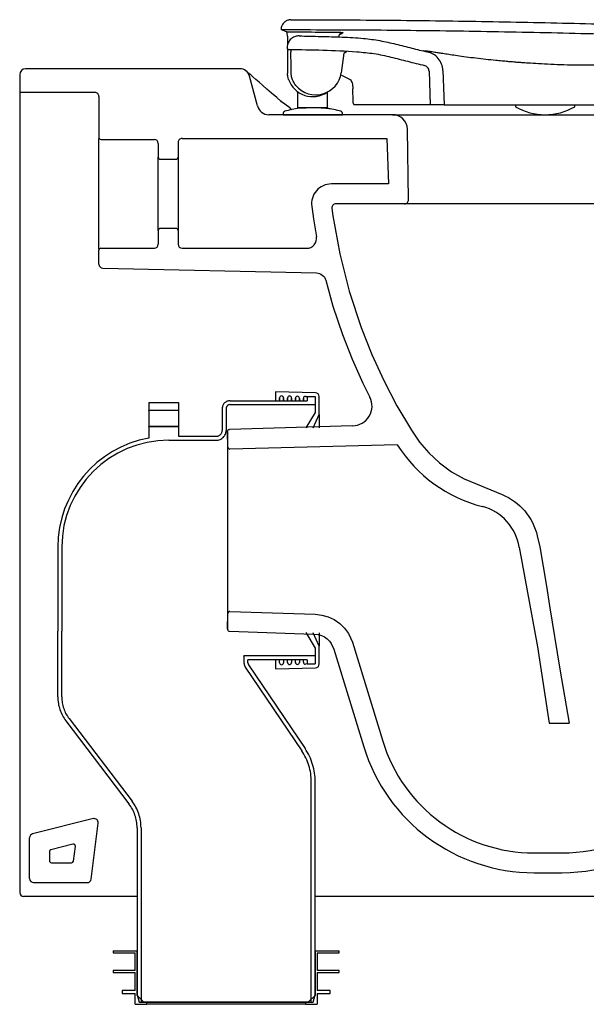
# Model space of a CAD drawing. Header units: millimetres. Extents: x 918.356 to 918.929, y 1556.486 to 1556.984.
import ezdxf

# ---------------------------------------------------------------- set-up
doc = ezdxf.new("R2010")
doc.units = ezdxf.units.MM
doc.linetypes.add('HIDDEN', pattern=[9.524999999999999, 6.35, -3.175])
doc.layers.add('SANINDUSA', color=3, linetype='Continuous')

msp = doc.modelspace()

# ---------------------------------------------------------------- linework, layer by layer
at = {"layer": 'SANINDUSA'}
for p, q in [((918.4889747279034, 1556.978577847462), (918.4883012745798, 1556.978859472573)), ((918.4915816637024, 1556.975501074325), (918.4915816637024, 1556.971375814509)), ((918.4915816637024, 1556.969147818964), (918.4915816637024, 1556.956681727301)), ((918.5200699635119, 1556.966888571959), (918.5186872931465, 1556.95705036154)), ((918.4674713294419, 1556.959090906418), (918.3593025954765, 1556.959090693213)), ((918.3563026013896, 1556.9560906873), (918.3563034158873, 1556.542858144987)), ((918.4763415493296, 1556.940305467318), (918.4723009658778, 1556.955385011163)), ((918.5231018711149, 1556.953678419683), (918.5183776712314, 1556.956060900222)), ((918.5630456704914, 1556.957909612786), (918.563641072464, 1556.940859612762)), ((918.5700414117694, 1556.958153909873), (918.5706453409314, 1556.940859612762)), ((918.495637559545, 1556.950760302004), (918.4962209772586, 1556.95006604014)), ((918.3943025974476, 1556.9470907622), (918.356302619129, 1556.9470906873)), ((918.496813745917, 1556.939273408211), (918.4968137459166, 1556.947575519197)), ((918.5118137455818, 1556.939273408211), (918.5118137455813, 1556.947327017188)), ((918.5013137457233, 1556.939273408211), (918.5013137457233, 1556.939234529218)), ((918.563466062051, 1556.940859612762), (918.5253512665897, 1556.940859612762)), ((918.5706453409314, 1556.940859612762), (918.563641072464, 1556.940859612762)), ((918.6066452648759, 1556.940859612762), (918.6066452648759, 1556.939859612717)), ((918.636645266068, 1556.939859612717), (918.636645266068, 1556.940859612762)), ((918.544588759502, 1556.935859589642), (918.4820932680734, 1556.935858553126)), ((918.48931357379, 1556.936374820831), (918.48931357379, 1556.935859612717)), ((918.48931357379, 1556.935859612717), (918.5193136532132, 1556.935859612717)), ((918.5193136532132, 1556.935859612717), (918.5193136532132, 1556.936374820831)), ((918.544588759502, 1556.935859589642), (918.8793218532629, 1556.935859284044)), ((918.5527088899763, 1556.892894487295), (918.5520875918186, 1556.928490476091)), ((918.3963026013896, 1556.8678581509), (918.3963026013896, 1556.9238581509)), ((918.4383026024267, 1556.923859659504), (918.541749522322, 1556.923859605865)), ((918.541749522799, 1556.923859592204), (918.5425526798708, 1556.900859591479)), ((918.4263026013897, 1556.8773581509), (918.4263026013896, 1556.9143581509)), ((918.4363026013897, 1556.9143581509), (918.4363026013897, 1556.8773581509)), ((918.873208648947, 1556.890859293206), (918.5507091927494, 1556.890859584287)), ((918.505608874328, 1556.795404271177), (918.4855634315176, 1556.795859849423)), ((918.4855634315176, 1556.795859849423), (918.4855634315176, 1556.791359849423)), ((918.4875634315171, 1556.791359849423), (918.4875634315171, 1556.792790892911)), ((918.4875634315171, 1556.792790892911), (918.4875634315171, 1556.791359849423)), ((918.4895634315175, 1556.792790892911), (918.4895634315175, 1556.791359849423)), ((918.4895634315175, 1556.791359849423), (918.4895634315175, 1556.792790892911)), ((918.491563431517, 1556.791359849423), (918.491563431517, 1556.792699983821)), ((918.491563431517, 1556.792699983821), (918.491563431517, 1556.791359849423)), ((918.4935634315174, 1556.792699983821), (918.4935634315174, 1556.791359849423)), ((918.4935634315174, 1556.791359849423), (918.4935634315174, 1556.792699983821)), ((918.4955634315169, 1556.791359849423), (918.4955634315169, 1556.79260907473)), ((918.4955634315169, 1556.79260907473), (918.4955634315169, 1556.791359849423)), ((918.4975634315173, 1556.79260907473), (918.4975634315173, 1556.791359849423)), ((918.4975634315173, 1556.791359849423), (918.4975634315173, 1556.79260907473)), ((918.4995634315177, 1556.791359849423), (918.4995634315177, 1556.792518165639)), ((918.4995634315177, 1556.792518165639), (918.4995634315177, 1556.791359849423)), ((918.5005861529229, 1556.793517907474), (918.5055634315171, 1556.793404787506)), ((918.5055634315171, 1556.793404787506), (918.5055634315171, 1556.785359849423)), ((918.5075634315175, 1556.784359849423), (918.5075634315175, 1556.793404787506)), ((918.5055634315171, 1556.785359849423), (918.5008815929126, 1556.777556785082)), ((918.5045687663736, 1556.777621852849), (918.5075634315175, 1556.784359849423)), ((918.5075634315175, 1556.784359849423), (918.5075634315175, 1556.777674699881)), ((918.4613179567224, 1556.775858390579), (918.4613180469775, 1556.675861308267)), ((918.4614575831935, 1556.767859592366), (918.4613179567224, 1556.775858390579)), ((918.5244057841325, 1556.778645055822), (918.462300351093, 1556.776875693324)), ((918.5469582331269, 1556.769037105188), (918.4624748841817, 1556.766877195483)), ((918.4613180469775, 1556.675861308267), (918.4614576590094, 1556.683860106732)), ((918.4624749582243, 1556.684842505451), (918.5055451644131, 1556.683405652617)), ((918.4623004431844, 1556.674844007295), (918.5045230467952, 1556.673458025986)), ((918.5008815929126, 1556.674162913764), (918.5055634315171, 1556.666359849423)), ((918.5075634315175, 1556.667359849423), (918.5045687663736, 1556.674097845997)), ((918.5075634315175, 1556.674044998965), (918.5075634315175, 1556.667359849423)), ((918.5055634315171, 1556.666359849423), (918.5055634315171, 1556.65831491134)), ((918.5075634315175, 1556.65831491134), (918.5075634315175, 1556.667359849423)), ((918.5149352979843, 1556.665758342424), (918.5300555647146, 1556.616466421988)), ((918.5243168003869, 1556.669273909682), (918.5396158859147, 1556.619399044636)), ((918.4855634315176, 1556.660359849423), (918.4855634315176, 1556.655859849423)), ((918.4875634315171, 1556.658928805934), (918.4875634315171, 1556.660359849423)), ((918.4895634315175, 1556.660359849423), (918.4895634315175, 1556.658928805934)), ((918.491563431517, 1556.659019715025), (918.491563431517, 1556.660359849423)), ((918.4935634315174, 1556.660359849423), (918.4935634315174, 1556.659019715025)), ((918.4955634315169, 1556.659110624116), (918.4955634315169, 1556.660359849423)), ((918.4975634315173, 1556.660359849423), (918.4975634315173, 1556.659110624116)), ((918.4995634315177, 1556.659201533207), (918.4995634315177, 1556.660359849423)), ((918.4855634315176, 1556.655859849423), (918.505608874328, 1556.656315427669)), ((918.5055634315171, 1556.65831491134), (918.5005861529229, 1556.658201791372)), ((918.6237745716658, 1556.628405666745), (918.6338782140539, 1556.628405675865)), ((918.6160985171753, 1556.562860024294), (918.6301621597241, 1556.562860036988)), ((918.6160985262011, 1556.552860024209), (918.63016216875, 1556.552860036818)), ((918.4155634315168, 1556.540858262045), (918.3583034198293, 1556.540858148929)), ((918.8038748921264, 1556.540859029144), (918.5055634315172, 1556.540858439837))]:
    msp.add_line(p, q, dxfattribs=at)
at = {"layer": 'SANINDUSA', "linetype": 'Continuous'}
for p, q in [((918.3963026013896, 1556.9450907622), (918.3963026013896, 1556.9243581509)), ((918.3973026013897, 1556.9233581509), (918.4243026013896, 1556.9233581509)), ((918.4263026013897, 1556.9213581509), (918.4263026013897, 1556.9143581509)), ((918.4363026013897, 1556.921859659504), (918.4363026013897, 1556.9143581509)), ((918.4273026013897, 1556.9133581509), (918.4353026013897, 1556.9133581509)), ((918.4263026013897, 1556.8773581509), (918.4263026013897, 1556.8703581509)), ((918.4353026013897, 1556.8783581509), (918.4273026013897, 1556.8783581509)), ((918.4363026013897, 1556.8773581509), (918.4363026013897, 1556.8703581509)), ((918.3963026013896, 1556.860323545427), (918.3963026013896, 1556.8673581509)), ((918.3973026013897, 1556.8683581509), (918.4243026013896, 1556.8683581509)), ((918.4383026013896, 1556.8683581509), (918.5012350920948, 1556.8683581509)), ((918.4613180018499, 1556.775858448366), (918.4613180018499, 1556.67586125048)), ((918.3935724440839, 1556.580171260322), (918.3628335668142, 1556.572486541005)), ((918.3924124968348, 1556.54960638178), (918.3959569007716, 1556.577961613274)), ((918.3613189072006, 1556.549857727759), (918.3613186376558, 1556.570546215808))]:
    msp.add_line(p, q, dxfattribs=at)
at = {"layer": 'SANINDUSA', "linetype": 'HIDDEN'}
for p, q in [((918.4215634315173, 1556.790359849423), (918.4215634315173, 1556.786359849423)), ((918.4215634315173, 1556.790359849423), (918.4365634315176, 1556.790359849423)), ((918.4365634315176, 1556.790359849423), (918.4365634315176, 1556.786359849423)), ((918.4625634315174, 1556.791359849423), (918.5015634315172, 1556.791359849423)), ((918.5055634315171, 1556.793359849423), (918.5015634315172, 1556.793359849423)), ((918.5015634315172, 1556.793359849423), (918.5015634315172, 1556.791359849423)), ((918.5055634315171, 1556.793359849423), (918.5055634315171, 1556.789359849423)), ((918.4365634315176, 1556.786359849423), (918.4215634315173, 1556.786359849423)), ((918.4215634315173, 1556.786359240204), (918.4215634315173, 1556.786359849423)), ((918.4215634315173, 1556.786249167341), (918.4215634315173, 1556.786359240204)), ((918.4215634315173, 1556.786249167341), (918.4215634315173, 1556.778481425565)), ((918.4365634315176, 1556.786359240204), (918.4365634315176, 1556.786359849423)), ((918.4365634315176, 1556.786249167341), (918.4365634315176, 1556.786359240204)), ((918.4365634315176, 1556.786249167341), (918.4365634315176, 1556.778481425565)), ((918.4585634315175, 1556.787359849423), (918.4585634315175, 1556.776359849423)), ((918.460563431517, 1556.787359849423), (918.460563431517, 1556.776359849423)), ((918.4625634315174, 1556.789359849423), (918.5055634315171, 1556.789359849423)), ((918.4215634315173, 1556.778360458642), (918.4215634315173, 1556.778481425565)), ((918.4365634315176, 1556.778360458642), (918.4215634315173, 1556.778360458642)), ((918.4215634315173, 1556.778359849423), (918.4215634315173, 1556.778360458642)), ((918.4215634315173, 1556.778359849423), (918.4365634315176, 1556.778359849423)), ((918.4215634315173, 1556.778359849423), (918.4215634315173, 1556.772459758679)), ((918.4365634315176, 1556.778360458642), (918.4365634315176, 1556.778481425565)), ((918.4365634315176, 1556.778359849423), (918.4365634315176, 1556.778360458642)), ((918.4365634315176, 1556.778359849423), (918.4365634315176, 1556.773359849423)), ((918.4315634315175, 1556.771359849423), (918.4555634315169, 1556.771359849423)), ((918.4365634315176, 1556.773359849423), (918.4555634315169, 1556.773359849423)), ((918.375563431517, 1556.717359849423), (918.375563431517, 1556.674889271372)), ((918.3775634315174, 1556.717359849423), (918.3775634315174, 1556.674889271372)), ((918.375563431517, 1556.64163667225), (918.375563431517, 1556.674889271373)), ((918.3775634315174, 1556.64163667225), (918.3775634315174, 1556.674889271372)), ((918.3775634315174, 1556.674889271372), (918.377563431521, 1556.674889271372)), ((918.5055634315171, 1556.662359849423), (918.469563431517, 1556.662359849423)), ((918.469563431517, 1556.662334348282), (918.469563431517, 1556.662359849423)), ((918.469563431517, 1556.662334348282), (918.469563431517, 1556.658973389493)), ((918.4715634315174, 1556.658971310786), (918.4715634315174, 1556.660359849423)), ((918.5015634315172, 1556.660359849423), (918.4715634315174, 1556.660359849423)), ((918.5015634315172, 1556.660359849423), (918.5015634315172, 1556.658359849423)), ((918.5055634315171, 1556.662359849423), (918.5055634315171, 1556.658359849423)), ((918.4702472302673, 1556.656736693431), (918.4987765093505, 1556.614438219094)), ((918.4719053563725, 1556.657852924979), (918.5004345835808, 1556.615556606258)), ((918.5015634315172, 1556.658359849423), (918.5055634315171, 1556.658359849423)), ((918.3812421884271, 1556.63073245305), (918.4130671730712, 1556.588934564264)), ((918.3796509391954, 1556.629520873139), (918.4114759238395, 1556.587722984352)), ((918.5035634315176, 1556.487359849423), (918.5035634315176, 1556.598780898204)), ((918.5055634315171, 1556.49109190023), (918.5055634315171, 1556.598780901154)), ((918.415563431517, 1556.575607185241), (918.415563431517, 1556.49109190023)), ((918.4175634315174, 1556.575607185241), (918.4175634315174, 1556.487359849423)), ((918.4035634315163, 1556.513359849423), (918.4035634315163, 1556.512359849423)), ((918.4035634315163, 1556.513359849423), (918.415563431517, 1556.513359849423)), ((918.4035634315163, 1556.512359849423), (918.4145634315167, 1556.512359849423)), ((918.4145634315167, 1556.503359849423), (918.4145634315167, 1556.512359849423)), ((918.415563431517, 1556.490859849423), (918.415563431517, 1556.513359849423)), ((918.5055634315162, 1556.513359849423), (918.5055634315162, 1556.490859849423)), ((918.5055634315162, 1556.513359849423), (918.5175634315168, 1556.513359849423)), ((918.5065634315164, 1556.512359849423), (918.5065634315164, 1556.503359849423)), ((918.5065634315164, 1556.512359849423), (918.5175634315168, 1556.512359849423)), ((918.5175634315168, 1556.512359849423), (918.5175634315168, 1556.513359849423)), ((918.4035634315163, 1556.503359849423), (918.4035634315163, 1556.502359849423)), ((918.4145634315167, 1556.503359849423), (918.4035634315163, 1556.503359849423)), ((918.4035634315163, 1556.502359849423), (918.4145634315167, 1556.502359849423)), ((918.4145634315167, 1556.493359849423), (918.4145634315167, 1556.502359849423)), ((918.5175634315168, 1556.503359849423), (918.5065634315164, 1556.503359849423)), ((918.5065634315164, 1556.502359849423), (918.5065634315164, 1556.493359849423)), ((918.5065634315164, 1556.502359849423), (918.5175634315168, 1556.502359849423)), ((918.5175634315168, 1556.502359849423), (918.5175634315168, 1556.503359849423)), ((918.4080634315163, 1556.493359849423), (918.4080634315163, 1556.491859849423)), ((918.4145634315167, 1556.493359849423), (918.4080634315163, 1556.493359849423)), ((918.4080634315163, 1556.491859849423), (918.4145634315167, 1556.491859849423)), ((918.4145634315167, 1556.486359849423), (918.4145634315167, 1556.491859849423)), ((918.5130634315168, 1556.493359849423), (918.5065634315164, 1556.493359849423)), ((918.5065634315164, 1556.491859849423), (918.5065634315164, 1556.486359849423)), ((918.5065634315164, 1556.491859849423), (918.5130634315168, 1556.491859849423)), ((918.5130634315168, 1556.491859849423), (918.5130634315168, 1556.493359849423)), ((918.4145634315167, 1556.486359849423), (918.420563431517, 1556.486359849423)), ((918.415563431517, 1556.49109190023), (918.4165634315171, 1556.487359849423)), ((918.4190634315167, 1556.487359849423), (918.415563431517, 1556.490859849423)), ((918.4165634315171, 1556.487359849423), (918.4175634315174, 1556.487359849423)), ((918.4175634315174, 1556.487359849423), (918.5035634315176, 1556.487359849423)), ((918.420563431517, 1556.487359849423), (918.4190634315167, 1556.487359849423)), ((918.420563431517, 1556.486359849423), (918.420563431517, 1556.487359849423)), ((918.500563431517, 1556.487359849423), (918.420563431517, 1556.487359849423)), ((918.500563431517, 1556.486359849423), (918.420563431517, 1556.486359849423)), ((918.500563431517, 1556.487359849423), (918.500563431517, 1556.486359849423)), ((918.5020634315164, 1556.487359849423), (918.500563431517, 1556.487359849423)), ((918.500563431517, 1556.486359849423), (918.5065634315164, 1556.486359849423)), ((918.5055634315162, 1556.490859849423), (918.5020634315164, 1556.487359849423)), ((918.5035634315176, 1556.487359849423), (918.5045634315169, 1556.487359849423)), ((918.5045634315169, 1556.487359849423), (918.5055634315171, 1556.49109190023))]:
    msp.add_line(p, q, dxfattribs=at)
at = {"layer": 'SANINDUSA', "flags": 128}
for points in [[(918.4881562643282, 1556.942763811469), (918.4861849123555, 1556.944468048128), (918.4835318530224, 1556.946764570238), (918.4811474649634, 1556.948830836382), (918.4790306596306, 1556.95066689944), (918.4771579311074, 1556.952292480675), (918.4755210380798, 1556.953714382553), (918.474123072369, 1556.954929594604), (918.4729662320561, 1556.955935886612), (918.4720519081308, 1556.956731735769), (918.4713806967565, 1556.957316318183), (918.4709522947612, 1556.957689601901), (918.4707621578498, 1556.957855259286), (918.4707472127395, 1556.95786824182), (918.4707301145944, 1556.957883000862), (918.4707105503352, 1556.957899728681), (918.4706771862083, 1556.957927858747), (918.4706419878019, 1556.957957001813), (918.4705395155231, 1556.958038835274), (918.4704556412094, 1556.958098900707)], [(918.5246283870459, 1556.942789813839), (918.5245551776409, 1556.94862158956), (918.5245507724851, 1556.948972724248)], [(918.4927404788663, 1556.939328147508), (918.490141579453, 1556.941161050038), (918.4885594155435, 1556.942422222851), (918.488140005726, 1556.942787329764)], [(918.4613179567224, 1556.775858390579), (918.4613266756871, 1556.776008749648), (918.4614265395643, 1556.776329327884), (918.461626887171, 1556.776598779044), (918.4619051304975, 1556.776786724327), (918.4622298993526, 1556.776871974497), (918.462300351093, 1556.776875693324)], [(918.6084762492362, 1556.717294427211), (918.617880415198, 1556.666927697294), (918.6237745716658, 1556.628405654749)], [(918.5055451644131, 1556.683405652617), (918.5088970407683, 1556.683061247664), (918.5121445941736, 1556.682162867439), (918.5151935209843, 1556.680728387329), (918.5179606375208, 1556.678805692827), (918.5203628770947, 1556.676442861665), (918.5223375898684, 1556.673712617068), (918.5243168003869, 1556.669273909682)], [(918.5045230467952, 1556.673458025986), (918.5070398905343, 1556.67319942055), (918.5086577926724, 1556.672751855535), (918.5101767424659, 1556.672037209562), (918.5115552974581, 1556.671079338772), (918.5127520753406, 1556.669902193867), (918.5136268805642, 1556.668692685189), (918.5149352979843, 1556.665758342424)]]:
    msp.add_lwpolyline(points, dxfattribs=at)
for points in [[(918.5425526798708, 1556.900859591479), (918.5136876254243, 1556.900859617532, 0.4544316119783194), (918.5037790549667, 1556.889510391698), (918.5046250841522, 1556.883297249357), (918.5061650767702, 1556.874191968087)], [(918.5507091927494, 1556.890859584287), (918.5159826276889, 1556.890859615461, 0.4540964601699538), (918.5139987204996, 1556.88860600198), (918.5145254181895, 1556.884705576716), (918.5179277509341, 1556.86561178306), (918.5226714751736, 1556.846757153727), (918.5287182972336, 1556.828280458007), (918.5340831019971, 1556.814752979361), (918.5401284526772, 1556.801567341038), (918.5468220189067, 1556.788773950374), (918.5541212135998, 1556.776416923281), (918.5581315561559, 1556.770475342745), (918.5628446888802, 1556.764922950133), (918.5682595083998, 1556.759885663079), (918.5742944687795, 1556.755479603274), (918.5808284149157, 1556.751816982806), (918.5999220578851, 1556.743932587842, -0.2423128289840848), (918.6176936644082, 1556.722992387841), (918.6189836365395, 1556.71743975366), (918.6207470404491, 1556.707579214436), (918.6222783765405, 1556.697667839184), (918.6238466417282, 1556.687768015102), (918.6290806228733, 1556.655618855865), (918.6338777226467, 1556.62840884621)], [(918.3983375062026, 1556.858323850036), (918.5061478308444, 1556.855879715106, -0.330130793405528), (918.510849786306, 1556.852227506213), (918.514505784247, 1556.83915319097), (918.5193290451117, 1556.824839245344), (918.5242168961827, 1556.812406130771), (918.5296606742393, 1556.800246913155), (918.5331401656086, 1556.793185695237)]]:
    msp.add_lwpolyline(points, format="xyb", dxfattribs=at)
at = {"layer": 'SANINDUSA', "linetype": 'Continuous', "flags": 128}
msp.add_lwpolyline([(918.3831701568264, 1556.567262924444), (918.3720762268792, 1556.564489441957, 0.3441549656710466), (918.3713187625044, 1556.563519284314), (918.3713187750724, 1556.562689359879), (918.3713187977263, 1556.561078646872), (918.3713188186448, 1556.559467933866), (918.3713188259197, 1556.558857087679, 0.4141739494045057), (918.3723187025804, 1556.557857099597), (918.3824829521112, 1556.557855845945, 0.3782776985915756), (918.3834753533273, 1556.558731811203), (918.3844049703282, 1556.566168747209)], format="xyb", dxfattribs=at)
msp.add_lwpolyline([(918.3633188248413, 1556.547857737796), (918.3764389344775, 1556.547856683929), (918.3904275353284, 1556.547854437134)], dxfattribs=at)
at = {"layer": 'SANINDUSA'}
for centre, radius, start, end in [((918.5195025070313, 1556.975339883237), 0.001991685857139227, 134.5099643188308, 179.1778489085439), ((918.5187792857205, 1556.974549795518), 0.001992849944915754, 89.31149557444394, 121.8772495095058), ((918.5195017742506, 1556.97533936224), 0.001991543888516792, 89.39569484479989, 134.484422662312), ((918.5210159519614, 1556.966439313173), 0.0009993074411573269, 147.5194705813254, 171.9998132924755), ((918.521016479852, 1556.966438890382), 0.0009999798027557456, 86.12062219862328, 147.5152780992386), ((918.3593026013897, 1556.956090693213), 0.003000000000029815, 90.00011293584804, 180), ((918.4674713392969, 1556.954090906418), 0.00500000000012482, 15.00011293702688, 90.00011292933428), ((918.5058138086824, 1556.958859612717), 0.01299999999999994, 219.6869142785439, 351.9999999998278), ((918.504313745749, 1556.957859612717), 0.01289243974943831, 198.7233024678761, 304.2623376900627), ((918.3943026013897, 1556.9450907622), 0.002, 0, 90.00011292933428), ((918.4821371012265, 1556.941858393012), 0.006000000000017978, 195.0001129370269, 269.5814204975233), ((918.5000050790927, 1556.945020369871), 0.009229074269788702, 218.0806936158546, 225.7790371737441), ((918.6216452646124, 1556.965984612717), 0.03012500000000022, 240.1371656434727, 299.8628343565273), ((918.5000050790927, 1556.945020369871), 0.009229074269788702, 263.0242390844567, 263.0642760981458), ((918.544588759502, 1556.928359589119), 0.007500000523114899, 0.9999522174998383, 89.9999528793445), ((918.4383026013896, 1556.921859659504), 0.002, 89.99997029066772, 180), ((918.5507091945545, 1556.892859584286), 0.001999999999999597, 269.9999482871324, 0.9999482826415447), ((918.5012350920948, 1556.8733581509), 0.005, 270, 9.59969146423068), ((918.5055634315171, 1556.793404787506), 0.002, 0, 88.69804732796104), ((918.4885634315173, 1556.792790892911), 0.001000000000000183, 0, 180), ((918.4925634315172, 1556.792699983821), 0.001000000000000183, 0, 180), ((918.4965634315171, 1556.79260907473), 0.001000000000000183, 0, 180), ((918.500563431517, 1556.792518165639), 0.001000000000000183, 88.69804732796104, 180), ((918.5242313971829, 1556.788643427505), 0.009999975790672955, 270.9999681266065, 27.01472103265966), ((918.46245743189, 1556.767877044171), 0.001000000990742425, 180.9999645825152, 270.9999924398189), ((918.6081219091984, 1556.808161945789), 0.07260680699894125, 212.6060083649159, 255.5359061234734), ((918.5837435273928, 1556.713648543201), 0.025, 8.385656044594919, 75.53871376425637), ((918.4624575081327, 1556.683842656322), 0.001000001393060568, 89.00013404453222, 179.0001157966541), ((918.4623178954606, 1556.675843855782), 0.001000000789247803, 178.9999962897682, 269.0000082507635), ((918.4885634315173, 1556.658928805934), 0.001000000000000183, 180, 0), ((918.4925634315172, 1556.659019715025), 0.001000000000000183, 180, 0), ((918.4965634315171, 1556.659110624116), 0.001000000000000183, 180, 0), ((918.500563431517, 1556.659201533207), 0.001000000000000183, 180, 271.3019526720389), ((918.5055634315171, 1556.65831491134), 0.002, 271.3019526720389, 0), ((918.6301616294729, 1556.642859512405), 0.09000000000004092, 269.9999482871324, 349.7212284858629), ((918.6301616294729, 1556.642859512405), 0.08000000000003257, 269.9999482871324, 349.7212284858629), ((918.6160984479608, 1556.642860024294), 0.09000000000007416, 197.0533633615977, 270.0000518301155), ((918.6160984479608, 1556.642860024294), 0.08000000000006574, 197.0533633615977, 270.0000495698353), ((918.3583034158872, 1556.542858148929), 0.002, 180.0001129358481, 270.0001129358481)]:
    msp.add_arc(centre, radius, start, end, dxfattribs=at)
at = {"layer": 'SANINDUSA', "linetype": 'Continuous'}
for centre, radius, start, end in [((918.3973026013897, 1556.9243581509), 0.001000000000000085, 180, 270), ((918.4243026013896, 1556.9213581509), 0.002000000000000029, 0, 90), ((918.4273026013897, 1556.9143581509), 0.001000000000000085, 180, 270), ((918.4353026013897, 1556.9143581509), 0.001000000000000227, 270, 0), ((918.4273026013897, 1556.8773581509), 0.001000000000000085, 90, 180), ((918.4353026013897, 1556.8773581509), 0.001000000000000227, 0, 90), ((918.4243026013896, 1556.8703581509), 0.002000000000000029, 270, 0), ((918.4383026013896, 1556.8703581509), 0.002000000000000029, 180, 270), ((918.3973026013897, 1556.8673581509), 0.001000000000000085, 90, 180), ((918.3983026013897, 1556.860323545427), 0.001999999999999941, 180, 269.0000000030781), ((918.3939723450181, 1556.578209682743), 0.002, 352.8749836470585, 104.0362434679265), ((918.3633186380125, 1556.570546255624), 0.002000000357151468, 104.0362393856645, 180), ((918.3834126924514, 1556.566292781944), 0.001, 352.8749836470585, 104.0362434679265), ((918.3633189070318, 1556.549857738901), 0.001999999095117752, 180, 269.9976454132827), ((918.3904279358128, 1556.549854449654), 0.002000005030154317, 269.9885270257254, 352.8750477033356)]:
    msp.add_arc(centre, radius, start, end, dxfattribs=at)
at = {"layer": 'SANINDUSA', "linetype": 'HIDDEN'}
for centre, radius, start, end in [((918.4625634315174, 1556.787359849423), 0.004000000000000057, 90, 180), ((918.4625634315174, 1556.787359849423), 0.002000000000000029, 90, 180), ((918.4555634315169, 1556.776359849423), 0.002999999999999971, 270, 0), ((918.4555634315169, 1556.776359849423), 0.005, 270, 0), ((918.4315634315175, 1556.717359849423), 0.05599999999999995, 100.2865606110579, 180), ((918.4315634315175, 1556.717359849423), 0.05399999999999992, 90, 180), ((918.4735634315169, 1556.658973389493), 0.004, 180, 213.9986946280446), ((918.4735634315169, 1556.658971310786), 0.002000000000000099, 180, 214.0000000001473), ((918.3955634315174, 1556.64163667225), 0.02, 180, 217.285707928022), ((918.3955634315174, 1556.64163667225), 0.018, 180, 217.285707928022), ((918.4755636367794, 1556.598780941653), 0.02799978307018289, 0, 33.99999523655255), ((918.4755636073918, 1556.598780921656), 0.02999981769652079, 0, 33.99999865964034), ((918.3955634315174, 1556.575607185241), 0.02, 0, 37.28570792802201), ((918.3955634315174, 1556.575607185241), 0.022, 0, 37.28570792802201)]:
    msp.add_arc(centre, radius, start, end, dxfattribs=at)
at = {"layer": 'SANINDUSA'}
for points, knots in [([(918.4933054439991, 1556.98385754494), (918.4927432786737, 1556.98380274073), (918.4916189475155, 1556.983693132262), (918.4901198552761, 1556.982832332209), (918.4889880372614, 1556.981564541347), (918.4883874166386, 1556.980158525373), (918.488325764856, 1556.979228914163), (918.4883012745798, 1556.978859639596)], [0, 0, 0, 0, 0.2146372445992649, 0.4292746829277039, 0.6439119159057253, 0.8585491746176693, 1, 1, 1, 1]), ([(918.4933054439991, 1556.98385754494), (918.5088661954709, 1556.983809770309), (918.5399876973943, 1556.983714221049), (918.5866705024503, 1556.983112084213), (918.6333511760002, 1556.982173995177), (918.6847184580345, 1556.980734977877), (918.7407639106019, 1556.978669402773), (918.8010510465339, 1556.975825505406), (918.8608899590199, 1556.97244624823), (918.900468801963, 1556.969713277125), (918.9202591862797, 1556.968346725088)], [0, 0, 0, 0, 0.1092433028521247, 0.2184865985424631, 0.327756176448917, 0.4370257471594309, 0.5792454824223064, 0.7214796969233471, 0.860733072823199, 0.9999999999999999, 0.9999999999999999, 0.9999999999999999, 0.9999999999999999]), ([(918.4883012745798, 1556.978859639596), (918.5041392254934, 1556.97882350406), (918.5358151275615, 1556.978751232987), (918.5833299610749, 1556.978167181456), (918.6308428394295, 1556.97723476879), (918.6828764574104, 1556.975793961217), (918.7394221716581, 1556.973722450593), (918.8000404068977, 1556.97087237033), (918.8602071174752, 1556.967480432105), (918.9000020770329, 1556.964733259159), (918.9199005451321, 1556.963359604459)], [0, 0, 0, 0, 0.1099934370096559, 0.2199868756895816, 0.3300077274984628, 0.4400286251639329, 0.5814923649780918, 0.7229706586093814, 0.8614784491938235, 0.9999999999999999, 0.9999999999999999, 0.9999999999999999, 0.9999999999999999]), ([(918.4911998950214, 1556.977650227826), (918.490732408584, 1556.977844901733), (918.4897969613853, 1556.97823444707), (918.4892488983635, 1556.978463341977), (918.4889747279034, 1556.978577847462)], [0, 0, 0, 0, 0.4997464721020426, 1, 1, 1, 1]), ([(918.4911998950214, 1556.977650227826), (918.4915451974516, 1556.977659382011), (918.4922744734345, 1556.977678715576), (918.4931352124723, 1556.977679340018), (918.4935884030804, 1556.977679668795)], [0, 0, 0, 0, 0.4734866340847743, 1, 1, 1, 1]), ([(918.4915963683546, 1556.975477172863), (918.4915961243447, 1556.975479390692), (918.491549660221, 1556.975901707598), (918.4914660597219, 1556.976659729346), (918.4913297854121, 1556.977465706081), (918.4912384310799, 1556.977595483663), (918.4911998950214, 1556.977650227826)], [0, 0, 0, 0, 0.002181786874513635, 0.4154537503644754, 0.7534204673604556, 1, 1, 1, 1]), ([(918.4975067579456, 1556.975653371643), (918.496830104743, 1556.975610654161), (918.4954767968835, 1556.975525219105), (918.4936430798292, 1556.974553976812), (918.4922338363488, 1556.973079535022), (918.4914431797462, 1556.971392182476), (918.4913398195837, 1556.970250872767), (918.4912972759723, 1556.969781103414)], [0, 0, 0, 0, 0.2128101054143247, 0.4256206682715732, 0.6384129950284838, 0.8511687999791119, 1, 1, 1, 1]), ([(918.4935884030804, 1556.977679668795), (918.494921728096, 1556.977674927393), (918.5015883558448, 1556.977651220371), (918.5089022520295, 1556.977614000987), (918.5148827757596, 1556.977575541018), (918.5155300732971, 1556.977571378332)], [0, 0, 0, 0, 0.1822992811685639, 0.9114967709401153, 1, 1, 1, 1]), ([(918.4975067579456, 1556.975653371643), (918.5011198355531, 1556.975561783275), (918.5083459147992, 1556.975378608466), (918.5191818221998, 1556.975153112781), (918.5291501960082, 1556.974648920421), (918.53818416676, 1556.973376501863), (918.5462498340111, 1556.971577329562), (918.5542533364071, 1556.969504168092), (918.559612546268, 1556.96820120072), (918.5622906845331, 1556.96755007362)], [0, 0, 0, 0, 0.1653703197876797, 0.3307371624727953, 0.4959829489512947, 0.6216907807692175, 0.7476441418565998, 0.8738911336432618, 1, 1, 1, 1]), ([(918.5155300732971, 1556.977571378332), (918.5158937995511, 1556.977567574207), (918.516706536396, 1556.97755907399), (918.5178687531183, 1556.977523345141), (918.5188357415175, 1556.977469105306), (918.5194618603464, 1556.977402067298), (918.519502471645, 1556.977354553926), (918.519522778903, 1556.977330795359)], [0, 0, 0, 0, 0.1681148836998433, 0.3756483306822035, 0.5835653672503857, 0.7917661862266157, 1, 1, 1, 1]), ([(918.519522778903, 1556.977330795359), (918.519452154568, 1556.977260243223), (918.5192126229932, 1556.977020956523), (918.518972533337, 1556.976740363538), (918.5188032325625, 1556.97654250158)], [0, 0, 0, 0, 0.2948435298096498, 1, 1, 1, 1]), ([(918.4912972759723, 1556.969781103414), (918.4913101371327, 1556.969686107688), (918.4913381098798, 1556.969479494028), (918.4915014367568, 1556.969194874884), (918.4917553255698, 1556.968968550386), (918.4920255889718, 1556.968853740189), (918.4921993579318, 1556.968837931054), (918.492261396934, 1556.968832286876)], [0, 0, 0, 0, 0.1931277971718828, 0.4200488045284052, 0.6469886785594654, 0.8739678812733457, 1, 1, 1, 1]), ([(918.492261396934, 1556.968832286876), (918.5037126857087, 1556.968659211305), (918.518058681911, 1556.968442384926), (918.5352620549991, 1556.966897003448), (918.543791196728, 1556.965032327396), (918.5522352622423, 1556.96281913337), (918.5578938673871, 1556.961424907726), (918.5607204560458, 1556.960728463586)], [0, 0, 0, 0, 0.4961813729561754, 0.6216082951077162, 0.7474700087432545, 0.8738561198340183, 1, 1, 1, 1]), ([(918.4926404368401, 1556.968747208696), (918.4927041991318, 1556.968740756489), (918.4927982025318, 1556.968731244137), (918.4930802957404, 1556.968628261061), (918.4931710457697, 1556.96859513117)], [0, 0, 0, 0, 0.6782977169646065, 1, 1, 1, 1]), ([(918.4932117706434, 1556.968637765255), (918.4932207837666, 1556.968531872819), (918.4932415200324, 1556.968288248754), (918.4932598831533, 1556.967864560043), (918.4932617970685, 1556.967569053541), (918.4932623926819, 1556.967477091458)], [0, 0, 0, 0, 0.3462215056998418, 0.7965431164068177, 1, 1, 1, 1]), ([(918.4933947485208, 1556.95714448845), (918.4933865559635, 1556.957805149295), (918.4933436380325, 1556.96126611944), (918.4933016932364, 1556.964727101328), (918.4932677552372, 1556.967527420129)], [0, 0, 0, 0, 0.1908889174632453, 1, 1, 1, 1]), ([(918.5201780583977, 1556.96697126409), (918.5201849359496, 1556.966986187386), (918.5202284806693, 1556.967080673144), (918.5203644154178, 1556.96720455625), (918.5205455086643, 1556.967328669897), (918.5207075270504, 1556.967392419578), (918.5208210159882, 1556.967418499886), (918.5208798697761, 1556.967426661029), (918.5209098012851, 1556.967429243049), (918.5209120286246, 1556.967429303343), (918.5209132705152, 1556.967429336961)], [0, 0, 0, 0, 0.04381940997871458, 0.2774394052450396, 0.4746572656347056, 0.6358430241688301, 0.7501003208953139, 0.8272419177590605, 0.9036758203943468, 0.9999999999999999, 0.9999999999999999, 0.9999999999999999, 0.9999999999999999]), ([(918.5209085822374, 1556.96742730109), (918.5209293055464, 1556.967426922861), (918.5210650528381, 1556.967424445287), (918.5210753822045, 1556.967431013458), (918.52108413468, 1556.967436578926)], [0, 0, 0, 0, 0.1526609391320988, 1, 1, 1, 1]), ([(918.521134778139, 1556.967746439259), (918.521127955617, 1556.967702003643), (918.521114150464, 1556.967612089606), (918.5210942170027, 1556.967495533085), (918.52108413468, 1556.967436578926)], [0, 0, 0, 0, 0.4942011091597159, 1, 1, 1, 1]), ([(918.7590492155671, 1556.960876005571), (918.7559003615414, 1556.96087939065), (918.747920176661, 1556.960887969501), (918.735416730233, 1556.960885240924), (918.7238105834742, 1556.960882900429), (918.7148938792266, 1556.960881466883), (918.7084828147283, 1556.960881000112), (918.702615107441, 1556.960880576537), (918.6975190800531, 1556.960879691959), (918.6936834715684, 1556.960878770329), (918.6906622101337, 1556.960877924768), (918.6878870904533, 1556.960876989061), (918.684472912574, 1556.960875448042), (918.6803125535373, 1556.960872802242), (918.675405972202, 1556.960868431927), (918.6691220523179, 1556.960860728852), (918.661732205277, 1556.960849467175), (918.6536118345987, 1556.960832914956), (918.6457729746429, 1556.960814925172), (918.6383248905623, 1556.960796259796), (918.6312704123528, 1556.960976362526), (918.6246216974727, 1556.961231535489), (918.6185434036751, 1556.961548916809), (918.6136929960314, 1556.961854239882), (918.6100827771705, 1556.962107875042), (918.6075104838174, 1556.962300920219), (918.6050718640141, 1556.962494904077), (918.6025703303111, 1556.962707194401), (918.5997303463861, 1556.962963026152), (918.5961051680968, 1556.963308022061), (918.5917244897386, 1556.963758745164), (918.5867299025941, 1556.964336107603), (918.5816647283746, 1556.964987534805), (918.5772205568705, 1556.965609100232), (918.573831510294, 1556.966119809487), (918.5708091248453, 1556.966583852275), (918.5682109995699, 1556.966985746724), (918.5661962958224, 1556.967299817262), (918.5646848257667, 1556.967536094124), (918.5634591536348, 1556.967726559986), (918.5625502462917, 1556.96785196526), (918.5617203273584, 1556.967949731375), (918.5609575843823, 1556.968017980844), (918.5604637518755, 1556.968047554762), (918.5602618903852, 1556.968054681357), (918.5602334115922, 1556.968055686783)], [0, 0, 0, 0, 0.04062025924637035, 0.1029444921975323, 0.1608702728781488, 0.1896886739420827, 0.2172912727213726, 0.2430060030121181, 0.2648025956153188, 0.2825439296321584, 0.2921210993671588, 0.3035051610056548, 0.3180676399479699, 0.3358091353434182, 0.3567300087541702, 0.3808305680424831, 0.4161815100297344, 0.4512455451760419, 0.4846397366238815, 0.5163671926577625, 0.5464279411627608, 0.5748487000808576, 0.6015008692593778, 0.6244136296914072, 0.6372853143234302, 0.6482560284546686, 0.6579893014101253, 0.6695892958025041, 0.6836096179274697, 0.7001246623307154, 0.7262576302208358, 0.7523166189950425, 0.7782458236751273, 0.8036647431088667, 0.82902946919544, 0.8524660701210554, 0.8732205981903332, 0.8913172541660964, 0.9039057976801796, 0.9152684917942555, 0.9291555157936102, 0.9465603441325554, 0.9675660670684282, 0.995424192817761, 1, 1, 1, 1]), ([(918.5700414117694, 1556.958153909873), (918.5698918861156, 1556.959274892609), (918.5695928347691, 1556.961516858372), (918.5677623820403, 1556.964432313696), (918.5652599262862, 1556.966589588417), (918.5632385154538, 1556.967243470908), (918.5622906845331, 1556.96755007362)], [0, 0, 0, 0, 0.257541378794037, 0.5150828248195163, 0.7726244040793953, 0.9999999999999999, 0.9999999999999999, 0.9999999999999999, 0.9999999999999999]), ([(918.5630456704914, 1556.957909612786), (918.5630008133, 1556.958245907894), (918.5629110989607, 1556.958918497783), (918.5623619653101, 1556.959793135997), (918.561611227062, 1556.96044031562), (918.5610048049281, 1556.960636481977), (918.5607204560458, 1556.960728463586)], [0, 0, 0, 0, 0.2575416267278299, 0.5150830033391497, 0.7726243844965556, 1, 1, 1, 1]), ([(918.4921060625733, 1556.953722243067), (918.4921060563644, 1556.953722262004), (918.4919586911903, 1556.954171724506), (918.4917612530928, 1556.954922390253), (918.4916192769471, 1556.955985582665), (918.4915816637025, 1556.956681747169), (918.4915816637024, 1556.956681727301), (918.4915816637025, 1556.956681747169)], [0, 0, 0, 0, 1.861685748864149e-05, 0.4418667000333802, 0.720943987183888, 0.999981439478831, 1, 1, 1, 1]), ([(918.4958097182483, 1556.950557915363), (918.4951606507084, 1556.951511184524), (918.4941225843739, 1556.953035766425), (918.4934994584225, 1556.955363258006), (918.4934270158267, 1556.956595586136), (918.4933947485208, 1556.95714448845)], [0, 0, 0, 0, 0.4806142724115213, 0.7686557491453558, 1, 1, 1, 1]), ([(918.5231018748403, 1556.953678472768), (918.523127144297, 1556.953664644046), (918.5233413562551, 1556.95354741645), (918.5237273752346, 1556.95310003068), (918.5241671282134, 1556.952018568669), (918.5244744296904, 1556.950597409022), (918.5245253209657, 1556.949514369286), (918.5245507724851, 1556.948972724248)], [0, 0, 0, 0, 0.03338399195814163, 0.2829997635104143, 0.5241623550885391, 0.7620261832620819, 1, 1, 1, 1]), ([(918.4974922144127, 1556.939086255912), (918.4962361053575, 1556.938894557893), (918.4937219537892, 1556.938510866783), (918.4912724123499, 1556.937853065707), (918.4902206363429, 1556.937573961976)], [0, 0, 0, 0, 0.4996154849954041, 1, 1, 1, 1]), ([(918.5118137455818, 1556.939273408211), (918.5117010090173, 1556.939273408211), (918.511475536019, 1556.939273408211), (918.509741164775, 1556.939273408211), (918.5072620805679, 1556.939273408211), (918.5043137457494, 1556.939273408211), (918.5013654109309, 1556.939273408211), (918.4988863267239, 1556.939273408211), (918.4971519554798, 1556.939273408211), (918.4969264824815, 1556.939273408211), (918.496813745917, 1556.939273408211)], [0, 0, 0, 0, 0.125000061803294, 0.2499999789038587, 0.3750000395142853, 0.5000000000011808, 0.6249999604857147, 0.7500000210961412, 0.874999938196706, 1, 1, 1, 1]), ([(918.5008061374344, 1556.939228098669), (918.5004829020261, 1556.93922373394), (918.4997111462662, 1556.93921331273), (918.4987421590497, 1556.939194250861), (918.4983866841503, 1556.939179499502), (918.4974922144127, 1556.939086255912)], [0, 0, 0, 0, 0.2526838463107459, 0.603307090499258, 0.9999999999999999, 0.9999999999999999, 0.9999999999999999, 0.9999999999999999]), ([(918.5123344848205, 1556.938903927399), (918.5121287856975, 1556.938940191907), (918.5117526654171, 1556.93900650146), (918.510703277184, 1556.939091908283), (918.5096121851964, 1556.939157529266), (918.5083532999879, 1556.939214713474), (918.5070314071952, 1556.939264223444), (918.5056295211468, 1556.939273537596), (918.5040660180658, 1556.939261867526), (918.5024446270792, 1556.939247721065), (918.5012903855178, 1556.939235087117), (918.5008806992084, 1556.93922917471), (918.5008061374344, 1556.939228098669)], [0, 0, 0, 0, 0.1446468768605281, 0.2644864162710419, 0.3643356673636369, 0.4472556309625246, 0.5680838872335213, 0.6489019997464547, 0.7517886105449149, 0.8929144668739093, 0.9805107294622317, 0.9999999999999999, 0.9999999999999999, 0.9999999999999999, 0.9999999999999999]), ([(918.5253512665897, 1556.940859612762), (918.525267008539, 1556.940883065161), (918.5250984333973, 1556.940929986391), (918.5248760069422, 1556.941297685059), (918.5247133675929, 1556.941834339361), (918.5246404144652, 1556.94236944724), (918.5246311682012, 1556.942692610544), (918.5246283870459, 1556.942789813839)], [0, 0, 0, 0, 0.231135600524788, 0.4624331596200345, 0.688890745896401, 0.906422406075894, 0.9999999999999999, 0.9999999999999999, 0.9999999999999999, 0.9999999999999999]), ([(918.5706453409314, 1556.940859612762), (918.5706538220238, 1556.940859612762), (918.570692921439, 1556.940859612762), (918.5713555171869, 1556.940859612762), (918.5732602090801, 1556.940859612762), (918.5762134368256, 1556.940859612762), (918.5801829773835, 1556.940859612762), (918.5851440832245, 1556.940859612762), (918.5910591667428, 1556.940859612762), (918.5967765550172, 1556.940859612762), (918.6021427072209, 1556.940859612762), (918.6069424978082, 1556.940859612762), (918.61227543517, 1556.940859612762), (918.6181183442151, 1556.940859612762), (918.6243501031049, 1556.940859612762), (918.630833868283, 1556.940859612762), (918.6374809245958, 1556.940859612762), (918.6441957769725, 1556.940859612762), (918.657578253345, 1556.940859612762), (918.6774950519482, 1556.940859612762), (918.7040320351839, 1556.940859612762), (918.7252153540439, 1556.940859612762), (918.7411055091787, 1556.940859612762), (918.7516719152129, 1556.940859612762), (918.7622250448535, 1556.940859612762), (918.7727027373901, 1556.940859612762), (918.7830443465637, 1556.940859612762), (918.7935631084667, 1556.940859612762), (918.8040795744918, 1556.940859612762), (918.8144376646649, 1556.940859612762), (918.8241004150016, 1556.940859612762), (918.8329181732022, 1556.940859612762), (918.8408075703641, 1556.940859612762), (918.8476757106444, 1556.940859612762), (918.8533860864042, 1556.940859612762), (918.8579397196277, 1556.940859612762), (918.8611618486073, 1556.940859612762), (918.8629074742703, 1556.940859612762), (918.8631390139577, 1556.940859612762), (918.8631957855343, 1556.940859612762)], [0, 0, 0, 0, 0.008405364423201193, 0.03875029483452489, 0.06920368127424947, 0.09965704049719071, 0.1300019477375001, 0.1601016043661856, 0.1902536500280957, 0.2203522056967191, 0.2368353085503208, 0.253358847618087, 0.269821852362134, 0.286343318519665, 0.3029204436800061, 0.3194420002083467, 0.3355231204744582, 0.3516561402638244, 0.3677394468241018, 0.4312576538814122, 0.4947815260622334, 0.5583054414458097, 0.5834921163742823, 0.608796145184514, 0.6340836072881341, 0.6592548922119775, 0.6842902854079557, 0.7092973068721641, 0.7374206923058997, 0.7656338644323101, 0.7937573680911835, 0.8218805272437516, 0.8500933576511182, 0.8782164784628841, 0.9063392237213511, 0.9345516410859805, 0.9626743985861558, 0.9908480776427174, 1, 1, 1, 1]), ([(918.4902206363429, 1556.937573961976), (918.4900944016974, 1556.937524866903), (918.489841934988, 1556.937426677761), (918.4895497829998, 1556.937136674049), (918.4893508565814, 1556.936776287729), (918.4893255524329, 1556.936506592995), (918.4893129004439, 1556.936371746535)], [0, 0, 0, 0, 0.250006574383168, 0.5000080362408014, 0.7500057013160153, 1, 1, 1, 1]), ([(918.5184059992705, 1556.937573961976), (918.5173548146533, 1556.937853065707), (918.5149052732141, 1556.938510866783), (918.5123911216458, 1556.938894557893), (918.5123344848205, 1556.938903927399)], [0, 0, 0, 0, 0.5003845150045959, 1, 1, 1, 1]), ([(918.5193137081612, 1556.936371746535), (918.5193010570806, 1556.936506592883), (918.5192757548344, 1556.936776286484), (918.5190768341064, 1556.937136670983), (918.5187846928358, 1556.937426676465), (918.5185322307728, 1556.937524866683), (918.5184059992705, 1556.937573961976)], [0, 0, 0, 0, 0.2499984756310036, 0.4999986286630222, 0.7499983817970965, 1, 1, 1, 1])]:
    msp.add_open_spline(points, degree=3, knots=knots, dxfattribs=at)

doc.saveas('drawing.dxf')
